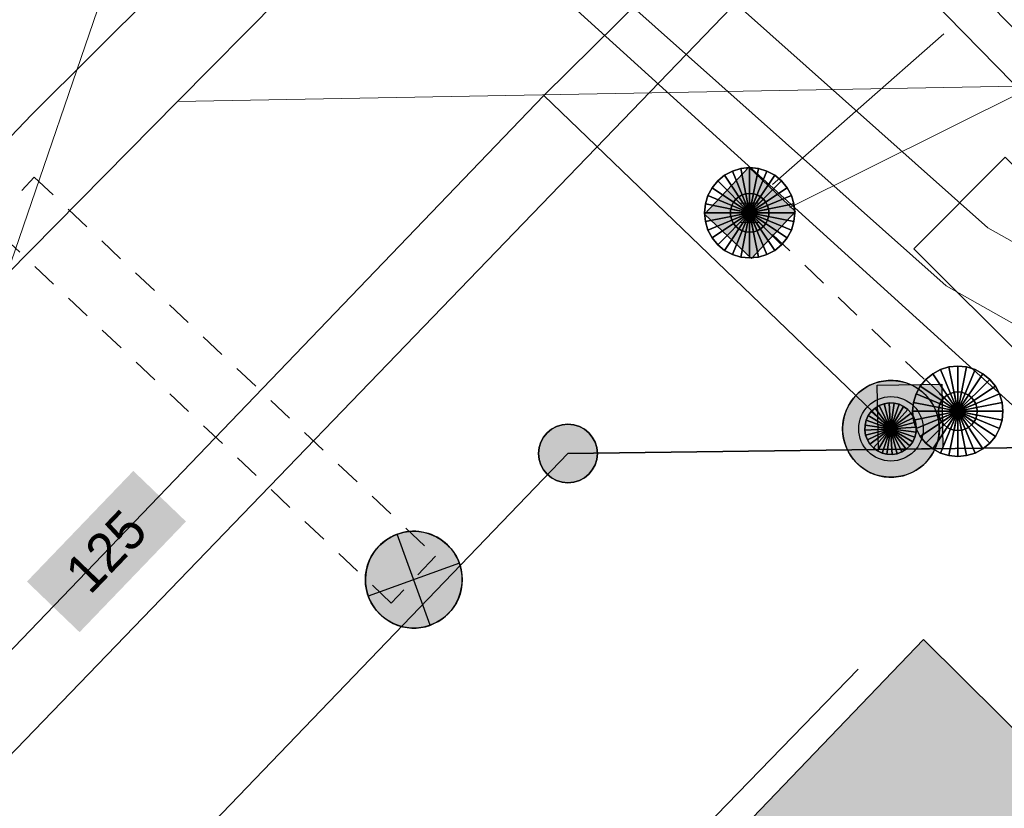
# Model space of a CAD drawing. Header units: metres. Extents: x 2695560 to 2696939, y 1260529 to 1262050.
# Tile 15 of 256: x 2695759.94 to 2695767.57, y 1260873.83 to 1260879.94. Entities that reach past the tile are written whole.
import ezdxf

# ---------------------------------------------------------------- set-up
doc = ezdxf.new("R2010")
doc.units = ezdxf.units.M
doc.linetypes.add('AUSGEZOGEN', pattern=[0])
doc.linetypes.add('VERDECKT2_S2', pattern=[0.36, 0.2, -0.16])
for name, color, linetype in [('XR$1$AV_Gebäudeflächen (BB)', 7, 'AUSGEZOGEN'), ('XR$1$AV_Grenzpunkte', 7, 'AUSGEZOGEN'), ('XR$1$AV_Linien (BB)', 7, 'AUSGEZOGEN'), ('XR$1$AW_LK_Einlaufschacht alt', 24, 'AUSGEZOGEN'), ('XR$1$EW_LK_Knoten', 1, 'AUSGEZOGEN'), ('XR$1$Liegenschaftsgrenzen', 7, 'AUSGEZOGEN'), ('XR$1$PFAV', 255, 'AUSGEZOGEN'), ('XR$1$PFAW', 255, 'AUSGEZOGEN'), ('XR$1$PFEW', 255, 'AUSGEZOGEN'), ('XR$1$PFWA', 255, 'AUSGEZOGEN'), ('XR$1$WA_LK_Hydrant', 171, 'AUSGEZOGEN')]:
    doc.layers.add(name, color=color, linetype=linetype)
for name, color, linetype, lineweight in [('XR$2$ABW-Linie-M-ungenau-tot', 6, 'AUSGEZOGEN', 18), ('XR$2$ABW-Linie-R-genau', 4, 'AUSGEZOGEN', 18), ('XR$2$ABW-Linie-R-ungenau', 4, 'VERDECKT2_S2', 18), ('XR$2$ABW-LinieFlaeche-R-genau', 4, 'AUSGEZOGEN', 18), ('XR$2$ABW-Punkt', 6, 'AUSGEZOGEN', 18), ('XR$2$ELE-Flaeche-oberirdisch', 1, 'AUSGEZOGEN', 18), ('XR$2$ELE-LinieFlaeche-ungenau', 1, 'VERDECKT2_S2', 18), ('XR$2$GAS-Linie-genau', 12, 'AUSGEZOGEN', 18), ('XR$2$KOM-Flaeche-U-oberirdisch', 91, 'AUSGEZOGEN', 18), ('XR$2$KOM-Linie-U-genau', 91, 'AUSGEZOGEN', 18), ('XR$2$KOM-LinieFlaeche-U-genau', 91, 'AUSGEZOGEN', 18), ('XR$2$WAS-Linie-genau', 5, 'AUSGEZOGEN', 18), ('XR$2$WAS-Punkt', 5, 'AUSGEZOGEN', 18), ('XR$2$WEI-Text', 59, 'AUSGEZOGEN', 18)]:
    doc.layers.add(name, color=color, linetype=linetype, lineweight=lineweight)
doc.styles.add('TXT', font='txt')

# ---------------------------------------------------------------- blocks, each defined once
blk = doc.blocks.new('BAV15')
at = {"layer": 'XR$1$PFAV', "transparency": 33554687}
blk.add_hatch(color=7, dxfattribs=at).paths.add_polyline_path([(0.5, 0), (0.49, 0.101), (0.459, 0.197), (0.41, 0.286), (0.344, 0.362), (0.264, 0.424), (0.174, 0.469), (0.076, 0.494), (-0.025, 0.499), (-0.125, 0.484), (-0.22, 0.449), (-0.306, 0.395), (-0.379, 0.326), (-0.437, 0.243), (-0.477, 0.15), (-0.497, 0.051), (-0.497, -0.051), (-0.477, -0.15), (-0.437, -0.243), (-0.379, -0.326), (-0.306, -0.395), (-0.22, -0.449), (-0.125, -0.484), (-0.025, -0.499), (0.076, -0.494), (0.174, -0.469), (0.264, -0.424), (0.344, -0.362), (0.41, -0.286), (0.459, -0.197), (0.49, -0.101)])
at = {"color": 7, "transparency": 33554687}
for start, end in [(90, 270), (270, 90)]:
    blk.add_arc((0, 0), 0.5, start, end, dxfattribs=at)
at = {"layer": 'XR$1$PFAV', "transparency": 33554687}
blk.add_circle((0, 0), 0.5, dxfattribs=at)
blk = doc.blocks.new('BAW2089')
at = {"layer": 'XR$1$PFAW', "transparency": 33554687}
blk.add_hatch(color=7, dxfattribs=at).paths.add_polyline_path([(-0.5, 0.5), (-0.5, -0.5), (0.5, -0.5), (0.5, 0.5)])
at = {"transparency": 33554687}
blk.add_lwpolyline([(-0.5, 0.5), (0.5, 0.5), (0.5, -0.5), (-0.5, -0.5), (-0.5, 0.5)], close=True, dxfattribs=at)
at = {"layer": 'XR$1$PFAW', "transparency": 33554687}
blk.add_lwpolyline([(-0.5, 0.5), (0.5, 0.5), (0.5, -0.5), (-0.5, -0.5), (-0.5, 0.5)], close=True, dxfattribs=at)
blk = doc.blocks.new('BWA2009')
at = {"true_color": 0x000000, "transparency": 33554687}
blk.add_hatch(color=18, dxfattribs=at).paths.add_polyline_path([(0.333, 0), (0.327, 0.067), (0.306, 0.131), (0.274, 0.19), (0.23, 0.242), (0.176, 0.283), (0.116, 0.313), (0.05, 0.329), (-0.017, 0.333), (-0.084, 0.323), (-0.147, 0.299), (-0.204, 0.264), (-0.253, 0.217), (-0.291, 0.162), (-0.318, 0.1), (-0.332, 0.034), (-0.332, -0.034), (-0.318, -0.1), (-0.291, -0.162), (-0.253, -0.217), (-0.204, -0.264), (-0.147, -0.299), (-0.084, -0.323), (-0.017, -0.333), (0.05, -0.329), (0.116, -0.313), (0.176, -0.283), (0.23, -0.242), (0.274, -0.19), (0.306, -0.131), (0.327, -0.067)])
at = {"layer": 'XR$1$PFWA', "transparency": 33554687}
blk.add_hatch(color=7, dxfattribs=at).paths.add_polyline_path([(0.5, 0), (0.49, 0.101), (0.459, 0.197), (0.41, 0.286), (0.344, 0.362), (0.264, 0.424), (0.174, 0.469), (0.076, 0.494), (-0.025, 0.499), (-0.125, 0.484), (-0.22, 0.449), (-0.306, 0.395), (-0.379, 0.326), (-0.437, 0.243), (-0.477, 0.15), (-0.497, 0.051), (-0.497, -0.051), (-0.477, -0.15), (-0.437, -0.243), (-0.379, -0.326), (-0.306, -0.395), (-0.22, -0.449), (-0.125, -0.484), (-0.025, -0.499), (0.076, -0.494), (0.174, -0.469), (0.264, -0.424), (0.344, -0.362), (0.41, -0.286), (0.459, -0.197), (0.49, -0.101)])
at = {"transparency": 33554687}
blk.add_circle((0, 0), 0.333, dxfattribs=at)
for start, end in [(90, 180), (0, 90), (180, 270), (270, 0)]:
    blk.add_arc((0, 0), 0.5, start, end, dxfattribs=at)
at = {"layer": 'XR$1$PFWA', "transparency": 33554687}
blk.add_circle((0, 0), 0.5, dxfattribs=at)
blk = doc.blocks.new('BEWLP2549_S')
at = {"layer": 'XR$1$PFEW', "transparency": 33554687}
blk.add_hatch(color=7, dxfattribs=at).paths.add_polyline_path([(0.5, 0), (0.49, 0.101), (0.459, 0.197), (0.41, 0.286), (0.344, 0.362), (0.264, 0.424), (0.174, 0.469), (0.076, 0.494), (-0.025, 0.499), (-0.125, 0.484), (-0.22, 0.449), (-0.306, 0.395), (-0.379, 0.326), (-0.437, 0.243), (-0.477, 0.15), (-0.497, 0.051), (-0.497, -0.051), (-0.477, -0.15), (-0.437, -0.243), (-0.379, -0.326), (-0.306, -0.395), (-0.22, -0.449), (-0.125, -0.484), (-0.025, -0.499), (0.076, -0.494), (0.174, -0.469), (0.264, -0.424), (0.344, -0.362), (0.41, -0.286), (0.459, -0.197), (0.49, -0.101)])
at = {"color": 1, "transparency": 33554687}
for p, q in [((0.354, -0.354), (-0.354, 0.354)), ((-0.354, -0.354), (0.354, 0.354))]:
    blk.add_line(p, q, dxfattribs=at)
for start, end in [(91.3809, 268.6191), (268.6191, 91.3809)]:
    blk.add_arc((0, 0), 0.5, start, end, dxfattribs=at)
at = {"layer": 'XR$1$PFEW', "transparency": 33554687}
blk.add_circle((0, 0), 0.5, dxfattribs=at)
blk = doc.blocks.new('WAS-OBERFLURHYDRANT')
at = {"layer": 'XR$2$WAS-Punkt', "linetype": 'AUSGEZOGEN', "transparency": 33554687}
blk.add_hatch(color=5, dxfattribs=at).paths.add_polyline_path([(0, -200), (20.2, -199), (40.3, -195.9), (59.9, -190.8), (78.9, -183.8), (97.1, -174.9), (114.3, -164.2), (130.3, -151.8), (145, -137.8), (158.2, -122.4), (169.7, -105.8), (179.6, -88.1), (187.6, -69.5), (193.6, -50.1), (197.7, -30.3), (199.7, -10.1), (199.7, 10.1), (197.7, 30.3), (193.6, 50.1), (187.6, 69.5), (179.6, 88.1), (169.7, 105.8), (158.2, 122.4), (145, 137.8), (130.3, 151.8), (114.3, 164.2), (97.1, 174.9), (78.9, 183.8), (59.9, 190.8), (40.3, 195.9), (20.2, 199), (0, 200), (-20.2, 199), (-40.3, 195.9), (-59.9, 190.8), (-78.9, 183.8), (-97.1, 174.9), (-114.3, 164.2), (-130.3, 151.8), (-145, 137.8), (-158.2, 122.4), (-169.7, 105.8), (-179.6, 88.1), (-187.6, 69.5), (-193.6, 50.1), (-197.7, 30.3), (-199.7, 10.1), (-199.7, -10.1), (-197.7, -30.3), (-193.6, -50.1), (-187.6, -69.5), (-179.6, -88.1), (-169.7, -105.8), (-158.2, -122.4), (-145, -137.8), (-130.3, -151.8), (-114.3, -164.2), (-97.1, -174.9), (-78.9, -183.8), (-59.9, -190.8), (-40.3, -195.9), (-20.2, -199)])
at = {"layer": 'XR$2$WAS-Punkt', "linetype": 'AUSGEZOGEN', "lineweight": 25, "transparency": 33554687}
for points in [[(-111.1, 166.3, 2500), (0, 0, 2500), (-141.4, 141.4, 2500)], [(-111.1, 166.3), (0, 0), (-141.4, 141.4)], [(-111.1, 166.3, 2500), (-111.1, 166.3), (-141.4, 141.4), (-141.4, 141.4, 2500)], [(-76.5, 184.8, 2500), (0, 0, 2500), (-111.1, 166.3, 2500)], [(-76.5, 184.8), (0, 0), (-111.1, 166.3)], [(-76.5, 184.8, 2500), (-76.5, 184.8), (-111.1, 166.3), (-111.1, 166.3, 2500)], [(-39, 196.2, 2500), (0, 0, 2500), (-76.5, 184.8, 2500)], [(-39, 196.2), (0, 0), (-76.5, 184.8)], [(-39, 196.2, 2500), (-39, 196.2), (-76.5, 184.8), (-76.5, 184.8, 2500)], [(0, 200, 2500), (0, 0, 2500), (-39, 196.2, 2500)], [(0, 200), (0, 0), (-39, 196.2)], [(0, 200, 2500), (0, 200), (-39, 196.2), (-39, 196.2, 2500)], [(39, 196.2, 2500), (0, 0, 2500), (0, 200, 2500)], [(39, 196.2), (0, 0), (0, 200)], [(39, 196.2, 2500), (39, 196.2), (0, 200), (0, 200, 2500)], [(76.5, 184.8, 2500), (0, 0, 2500), (39, 196.2, 2500)], [(76.5, 184.8), (0, 0), (39, 196.2)], [(111.1, 166.3, 2500), (0, 0, 2500), (76.5, 184.8, 2500)], [(111.1, 166.3), (0, 0), (76.5, 184.8)], [(141.4, 141.4, 2500), (0, 0, 2500), (111.1, 166.3, 2500)], [(141.4, 141.4), (0, 0), (111.1, 166.3)], [(76.5, 184.8, 2500), (76.5, 184.8), (39, 196.2), (39, 196.2, 2500)], [(111.1, 166.3, 2500), (111.1, 166.3), (76.5, 184.8), (76.5, 184.8, 2500)], [(141.4, 141.4, 2500), (141.4, 141.4), (111.1, 166.3), (111.1, 166.3, 2500)], [(-184.8, 76.5, 2500), (0, 0, 2500), (-196.2, 39, 2500)], [(-184.8, 76.5), (0, 0), (-196.2, 39)], [(-184.8, 76.5, 2500), (-184.8, 76.5), (-196.2, 39), (-196.2, 39, 2500)], [(-166.3, 111.1, 2500), (0, 0, 2500), (-184.8, 76.5, 2500)], [(-166.3, 111.1), (0, 0), (-184.8, 76.5)], [(-166.3, 111.1, 2500), (-166.3, 111.1), (-184.8, 76.5), (-184.8, 76.5, 2500)], [(-141.4, 141.4, 2500), (0, 0, 2500), (-166.3, 111.1, 2500)], [(-141.4, 141.4), (0, 0), (-166.3, 111.1)], [(-141.4, 141.4, 2500), (-141.4, 141.4), (-166.3, 111.1), (-166.3, 111.1, 2500)], [(166.3, 111.1, 2500), (0, 0, 2500), (141.4, 141.4, 2500)], [(166.3, 111.1), (0, 0), (141.4, 141.4)], [(184.8, 76.5, 2500), (0, 0, 2500), (166.3, 111.1, 2500)], [(184.8, 76.5), (0, 0), (166.3, 111.1)], [(196.2, 39, 2500), (0, 0, 2500), (184.8, 76.5, 2500)], [(196.2, 39), (0, 0), (184.8, 76.5)], [(166.3, 111.1, 2500), (166.3, 111.1), (141.4, 141.4), (141.4, 141.4, 2500)], [(184.8, 76.5, 2500), (184.8, 76.5), (166.3, 111.1), (166.3, 111.1, 2500)], [(196.2, 39, 2500), (196.2, 39), (184.8, 76.5), (184.8, 76.5, 2500)], [(-196.2, 39, 2500), (0, 0, 2500), (-200, 0, 2500)], [(-196.2, 39), (0, 0), (-200, 0)], [(-196.2, 39, 2500), (-196.2, 39), (-200, 0), (-200, 0, 2500)], [(-200, 0, 2500), (0, 0, 2500), (-196.2, -39, 2500)], [(-200, 0), (0, 0), (-196.2, -39)], [(-196.2, -39, 2500), (0, 0, 2500), (-184.8, -76.5, 2500)], [(-196.2, -39), (0, 0), (-184.8, -76.5)], [(-184.8, -76.5, 2500), (0, 0, 2500), (-166.3, -111.1, 2500)], [(-184.8, -76.5), (0, 0), (-166.3, -111.1)], [(-166.3, -111.1, 2500), (0, 0, 2500), (-141.4, -141.4, 2500)], [(-166.3, -111.1), (0, 0), (-141.4, -141.4)], [(-141.4, -141.4, 2500), (0, 0, 2500), (-111.1, -166.3, 2500)], [(-141.4, -141.4), (0, 0), (-111.1, -166.3)], [(-111.1, -166.3, 2500), (0, 0, 2500), (-76.5, -184.8, 2500)], [(-111.1, -166.3), (0, 0), (-76.5, -184.8)], [(-76.5, -184.8, 2500), (0, 0, 2500), (-39, -196.2, 2500)], [(-76.5, -184.8), (0, 0), (-39, -196.2)], [(-39, -196.2, 2500), (0, 0, 2500), (0, -200, 2500)], [(-39, -196.2), (0, 0), (0, -200)], [(200, 0, 2500), (0, 0, 2500), (196.2, 39, 2500)], [(200, 0), (0, 0), (196.2, 39)], [(0, -200, 2500), (0, 0, 2500), (39, -196.2, 2500)], [(39, -196.2, 2500), (0, 0, 2500), (76.5, -184.8, 2500)], [(76.5, -184.8, 2500), (0, 0, 2500), (111.1, -166.3, 2500)], [(111.1, -166.3, 2500), (0, 0, 2500), (141.4, -141.4, 2500)], [(141.4, -141.4, 2500), (0, 0, 2500), (166.3, -111.1, 2500)], [(166.3, -111.1, 2500), (0, 0, 2500), (184.8, -76.5, 2500)], [(184.8, -76.5, 2500), (0, 0, 2500), (196.2, -39, 2500)], [(196.2, -39, 2500), (0, 0, 2500), (200, 0, 2500)], [(0, -200), (0, 0), (39, -196.2)], [(39, -196.2), (0, 0), (76.5, -184.8)], [(76.5, -184.8), (0, 0), (111.1, -166.3)], [(111.1, -166.3), (0, 0), (141.4, -141.4)], [(141.4, -141.4), (0, 0), (166.3, -111.1)], [(166.3, -111.1), (0, 0), (184.8, -76.5)], [(184.8, -76.5), (0, 0), (196.2, -39)], [(196.2, -39), (0, 0), (200, 0)], [(200, 0, 2500), (200, 0), (196.2, 39), (196.2, 39, 2500)], [(-200, 0, 2500), (-200, 0), (-196.2, -39), (-196.2, -39, 2500)], [(-196.2, -39, 2500), (-196.2, -39), (-184.8, -76.5), (-184.8, -76.5, 2500)], [(184.8, -76.5, 2500), (184.8, -76.5), (196.2, -39), (196.2, -39, 2500)], [(196.2, -39, 2500), (196.2, -39), (200, 0), (200, 0, 2500)], [(-184.8, -76.5, 2500), (-184.8, -76.5), (-166.3, -111.1), (-166.3, -111.1, 2500)], [(-166.3, -111.1, 2500), (-166.3, -111.1), (-141.4, -141.4), (-141.4, -141.4, 2500)], [(-141.4, -141.4, 2500), (-141.4, -141.4), (-111.1, -166.3), (-111.1, -166.3, 2500)], [(111.1, -166.3, 2500), (111.1, -166.3), (141.4, -141.4), (141.4, -141.4, 2500)], [(141.4, -141.4, 2500), (141.4, -141.4), (166.3, -111.1), (166.3, -111.1, 2500)], [(166.3, -111.1, 2500), (166.3, -111.1), (184.8, -76.5), (184.8, -76.5, 2500)], [(-111.1, -166.3, 2500), (-111.1, -166.3), (-76.5, -184.8), (-76.5, -184.8, 2500)], [(-76.5, -184.8, 2500), (-76.5, -184.8), (-39, -196.2), (-39, -196.2, 2500)], [(-39, -196.2, 2500), (-39, -196.2), (0, -200), (0, -200, 2500)], [(0, -200, 2500), (0, -200), (39, -196.2), (39, -196.2, 2500)], [(39, -196.2, 2500), (39, -196.2), (76.5, -184.8), (76.5, -184.8, 2500)], [(76.5, -184.8, 2500), (76.5, -184.8), (111.1, -166.3), (111.1, -166.3, 2500)]]:
    blk.add_3dface(points, dxfattribs=at)
blk = doc.blocks.new('ABW-EINLAUFSCHACHT_RUND')
at = {"layer": 'XR$2$ABW-Linie-M-ungenau-tot', "linetype": 'AUSGEZOGEN', "lineweight": 25, "transparency": 33554687}
for points in [[(-124.7, 83.3, 2500), (0, 0, 2500), (-138.6, 57.4, 2500)], [(-124.7, 83.3), (0, 0), (-138.6, 57.4)], [(-124.7, 83.3, 2500), (-124.7, 83.3), (-138.6, 57.4), (-138.6, 57.4, 2500)], [(-106.1, 106.1, 2500), (0, 0, 2500), (-124.7, 83.3, 2500)], [(-106.1, 106.1), (0, 0), (-124.7, 83.3)], [(-106.1, 106.1, 2500), (-106.1, 106.1), (-124.7, 83.3), (-124.7, 83.3, 2500)], [(-83.3, 124.7, 2500), (0, 0, 2500), (-106.1, 106.1, 2500)], [(-83.3, 124.7), (0, 0), (-106.1, 106.1)], [(-83.3, 124.7, 2500), (-83.3, 124.7), (-106.1, 106.1), (-106.1, 106.1, 2500)], [(-57.4, 138.6, 2500), (0, 0, 2500), (-83.3, 124.7, 2500)], [(-57.4, 138.6), (0, 0), (-83.3, 124.7)], [(-57.4, 138.6, 2500), (-57.4, 138.6), (-83.3, 124.7), (-83.3, 124.7, 2500)], [(-29.3, 147.1, 2500), (0, 0, 2500), (-57.4, 138.6, 2500)], [(-29.3, 147.1), (0, 0), (-57.4, 138.6)], [(-29.3, 147.1, 2500), (-29.3, 147.1), (-57.4, 138.6), (-57.4, 138.6, 2500)], [(0, 150, 2500), (0, 0, 2500), (-29.3, 147.1, 2500)], [(0, 150), (0, 0), (-29.3, 147.1)], [(0, 150, 2500), (0, 150), (-29.3, 147.1), (-29.3, 147.1, 2500)], [(29.3, 147.1, 2500), (0, 0, 2500), (0, 150, 2500)], [(29.3, 147.1), (0, 0), (0, 150)], [(29.3, 147.1, 2500), (29.3, 147.1), (0, 150), (0, 150, 2500)], [(57.4, 138.6, 2500), (0, 0, 2500), (29.3, 147.1, 2500)], [(57.4, 138.6), (0, 0), (29.3, 147.1)], [(83.3, 124.7, 2500), (0, 0, 2500), (57.4, 138.6, 2500)], [(83.3, 124.7), (0, 0), (57.4, 138.6)], [(106.1, 106.1, 2500), (0, 0, 2500), (83.3, 124.7, 2500)], [(106.1, 106.1), (0, 0), (83.3, 124.7)], [(124.7, 83.3, 2500), (0, 0, 2500), (106.1, 106.1, 2500)], [(124.7, 83.3), (0, 0), (106.1, 106.1)], [(138.6, 57.4, 2500), (0, 0, 2500), (124.7, 83.3, 2500)], [(138.6, 57.4), (0, 0), (124.7, 83.3)], [(57.4, 138.6, 2500), (57.4, 138.6), (29.3, 147.1), (29.3, 147.1, 2500)], [(83.3, 124.7, 2500), (83.3, 124.7), (57.4, 138.6), (57.4, 138.6, 2500)], [(106.1, 106.1, 2500), (106.1, 106.1), (83.3, 124.7), (83.3, 124.7, 2500)], [(124.7, 83.3, 2500), (124.7, 83.3), (106.1, 106.1), (106.1, 106.1, 2500)], [(138.6, 57.4, 2500), (138.6, 57.4), (124.7, 83.3), (124.7, 83.3, 2500)], [(-147.1, 29.3, 2500), (0, 0, 2500), (-150, 0, 2500)], [(-147.1, 29.3), (0, 0), (-150, 0)], [(-147.1, 29.3, 2500), (-147.1, 29.3), (-150, 0), (-150, 0, 2500)], [(-150, 0, 2500), (0, 0, 2500), (-147.1, -29.3, 2500)], [(-150, 0), (0, 0), (-147.1, -29.3)], [(-150, 0, 2500), (-150, 0), (-147.1, -29.3), (-147.1, -29.3, 2500)], [(-138.6, 57.4, 2500), (0, 0, 2500), (-147.1, 29.3, 2500)], [(-138.6, 57.4), (0, 0), (-147.1, 29.3)], [(-138.6, 57.4, 2500), (-138.6, 57.4), (-147.1, 29.3), (-147.1, 29.3, 2500)], [(-147.1, -29.3, 2500), (0, 0, 2500), (-138.6, -57.4, 2500)], [(-147.1, -29.3), (0, 0), (-138.6, -57.4)], [(-138.6, -57.4, 2500), (0, 0, 2500), (-124.7, -83.3, 2500)], [(-138.6, -57.4), (0, 0), (-124.7, -83.3)], [(-124.7, -83.3, 2500), (0, 0, 2500), (-106.1, -106.1, 2500)], [(-124.7, -83.3), (0, 0), (-106.1, -106.1)], [(-106.1, -106.1, 2500), (0, 0, 2500), (-83.3, -124.7, 2500)], [(-106.1, -106.1), (0, 0), (-83.3, -124.7)], [(-83.3, -124.7, 2500), (0, 0, 2500), (-57.4, -138.6, 2500)], [(-83.3, -124.7), (0, 0), (-57.4, -138.6)], [(-57.4, -138.6, 2500), (0, 0, 2500), (-29.3, -147.1, 2500)], [(-57.4, -138.6), (0, 0), (-29.3, -147.1)], [(-29.3, -147.1, 2500), (0, 0, 2500), (0, -150, 2500)], [(-29.3, -147.1), (0, 0), (0, -150)], [(147.1, 29.3, 2500), (0, 0, 2500), (138.6, 57.4, 2500)], [(147.1, 29.3), (0, 0), (138.6, 57.4)], [(150, 0, 2500), (0, 0, 2500), (147.1, 29.3, 2500)], [(150, 0), (0, 0), (147.1, 29.3)], [(0, -150, 2500), (0, 0, 2500), (29.3, -147.1, 2500)], [(29.3, -147.1, 2500), (0, 0, 2500), (57.4, -138.6, 2500)], [(57.4, -138.6, 2500), (0, 0, 2500), (83.3, -124.7, 2500)], [(83.3, -124.7, 2500), (0, 0, 2500), (106.1, -106.1, 2500)], [(106.1, -106.1, 2500), (0, 0, 2500), (124.7, -83.3, 2500)], [(124.7, -83.3, 2500), (0, 0, 2500), (138.6, -57.4, 2500)], [(138.6, -57.4, 2500), (0, 0, 2500), (147.1, -29.3, 2500)], [(147.1, -29.3, 2500), (0, 0, 2500), (150, 0, 2500)], [(0, -150), (0, 0), (29.3, -147.1)], [(29.3, -147.1), (0, 0), (57.4, -138.6)], [(57.4, -138.6), (0, 0), (83.3, -124.7)], [(83.3, -124.7), (0, 0), (106.1, -106.1)], [(106.1, -106.1), (0, 0), (124.7, -83.3)], [(124.7, -83.3), (0, 0), (138.6, -57.4)], [(138.6, -57.4), (0, 0), (147.1, -29.3)], [(147.1, -29.3), (0, 0), (150, 0)], [(147.1, 29.3, 2500), (147.1, 29.3), (138.6, 57.4), (138.6, 57.4, 2500)], [(150, 0, 2500), (150, 0), (147.1, 29.3), (147.1, 29.3, 2500)], [(147.1, -29.3, 2500), (147.1, -29.3), (150, 0), (150, 0, 2500)], [(-147.1, -29.3, 2500), (-147.1, -29.3), (-138.6, -57.4), (-138.6, -57.4, 2500)], [(-138.6, -57.4, 2500), (-138.6, -57.4), (-124.7, -83.3), (-124.7, -83.3, 2500)], [(124.7, -83.3, 2500), (124.7, -83.3), (138.6, -57.4), (138.6, -57.4, 2500)], [(138.6, -57.4, 2500), (138.6, -57.4), (147.1, -29.3), (147.1, -29.3, 2500)], [(-124.7, -83.3, 2500), (-124.7, -83.3), (-106.1, -106.1), (-106.1, -106.1, 2500)], [(-106.1, -106.1, 2500), (-106.1, -106.1), (-83.3, -124.7), (-83.3, -124.7, 2500)], [(-83.3, -124.7, 2500), (-83.3, -124.7), (-57.4, -138.6), (-57.4, -138.6, 2500)], [(-57.4, -138.6, 2500), (-57.4, -138.6), (-29.3, -147.1), (-29.3, -147.1, 2500)], [(-29.3, -147.1, 2500), (-29.3, -147.1), (0, -150), (0, -150, 2500)], [(0, -150, 2500), (0, -150), (29.3, -147.1), (29.3, -147.1, 2500)], [(29.3, -147.1, 2500), (29.3, -147.1), (57.4, -138.6), (57.4, -138.6, 2500)], [(57.4, -138.6, 2500), (57.4, -138.6), (83.3, -124.7), (83.3, -124.7, 2500)], [(83.3, -124.7, 2500), (83.3, -124.7), (106.1, -106.1), (106.1, -106.1, 2500)], [(106.1, -106.1, 2500), (106.1, -106.1), (124.7, -83.3), (124.7, -83.3, 2500)]]:
    blk.add_3dface(points, dxfattribs=at)
blk = doc.blocks.new('ABW-SCHLAMMSAMMLER_RUND')
at = {"layer": 'XR$2$ABW-Punkt', "linetype": 'AUSGEZOGEN', "lineweight": 13, "transparency": 33554687}
for p, q in [((-69.9, 75, 2500), (69.9, 75, 2500)), ((-69.9, -75, 2500), (69.9, -75, 2500))]:
    blk.add_line(p, q, dxfattribs=at)
blk.add_polyline3d([(90, 0, 2500), (0, 0, 2500), (-90, 0, 2500)], dxfattribs=at)
at = {"layer": 'XR$2$ABW-Punkt', "linetype": 'AUSGEZOGEN', "lineweight": 25, "transparency": 33554687}
for points in [[(-124.7, 83.3, 2500), (0, 0, 2500), (-138.6, 57.4, 2500)], [(-124.7, 83.3), (0, 0), (-138.6, 57.4)], [(-124.7, 83.3, 2500), (-124.7, 83.3), (-138.6, 57.4), (-138.6, 57.4, 2500)], [(-106.1, 106.1, 2500), (0, 0, 2500), (-124.7, 83.3, 2500)], [(-106.1, 106.1), (0, 0), (-124.7, 83.3)], [(-106.1, 106.1, 2500), (-106.1, 106.1), (-124.7, 83.3), (-124.7, 83.3, 2500)], [(-83.3, 124.7, 2500), (0, 0, 2500), (-106.1, 106.1, 2500)], [(-83.3, 124.7), (0, 0), (-106.1, 106.1)], [(-83.3, 124.7, 2500), (-83.3, 124.7), (-106.1, 106.1), (-106.1, 106.1, 2500)], [(-57.4, 138.6, 2500), (0, 0, 2500), (-83.3, 124.7, 2500)], [(-57.4, 138.6), (0, 0), (-83.3, 124.7)], [(-57.4, 138.6, 2500), (-57.4, 138.6), (-83.3, 124.7), (-83.3, 124.7, 2500)], [(-29.3, 147.1, 2500), (0, 0, 2500), (-57.4, 138.6, 2500)], [(-29.3, 147.1), (0, 0), (-57.4, 138.6)], [(-29.3, 147.1, 2500), (-29.3, 147.1), (-57.4, 138.6), (-57.4, 138.6, 2500)], [(0, 150, 2500), (0, 0, 2500), (-29.3, 147.1, 2500)], [(0, 150), (0, 0), (-29.3, 147.1)], [(0, 150, 2500), (0, 150), (-29.3, 147.1), (-29.3, 147.1, 2500)], [(29.3, 147.1, 2500), (0, 0, 2500), (0, 150, 2500)], [(29.3, 147.1), (0, 0), (0, 150)], [(29.3, 147.1, 2500), (29.3, 147.1), (0, 150), (0, 150, 2500)], [(57.4, 138.6, 2500), (0, 0, 2500), (29.3, 147.1, 2500)], [(57.4, 138.6), (0, 0), (29.3, 147.1)], [(83.3, 124.7, 2500), (0, 0, 2500), (57.4, 138.6, 2500)], [(83.3, 124.7), (0, 0), (57.4, 138.6)], [(106.1, 106.1, 2500), (0, 0, 2500), (83.3, 124.7, 2500)], [(106.1, 106.1), (0, 0), (83.3, 124.7)], [(124.7, 83.3, 2500), (0, 0, 2500), (106.1, 106.1, 2500)], [(124.7, 83.3), (0, 0), (106.1, 106.1)], [(138.6, 57.4, 2500), (0, 0, 2500), (124.7, 83.3, 2500)], [(138.6, 57.4), (0, 0), (124.7, 83.3)], [(57.4, 138.6, 2500), (57.4, 138.6), (29.3, 147.1), (29.3, 147.1, 2500)], [(83.3, 124.7, 2500), (83.3, 124.7), (57.4, 138.6), (57.4, 138.6, 2500)], [(106.1, 106.1, 2500), (106.1, 106.1), (83.3, 124.7), (83.3, 124.7, 2500)], [(124.7, 83.3, 2500), (124.7, 83.3), (106.1, 106.1), (106.1, 106.1, 2500)], [(138.6, 57.4, 2500), (138.6, 57.4), (124.7, 83.3), (124.7, 83.3, 2500)], [(-147.1, 29.3, 2500), (0, 0, 2500), (-150, 0, 2500)], [(-147.1, 29.3), (0, 0), (-150, 0)], [(-147.1, 29.3, 2500), (-147.1, 29.3), (-150, 0), (-150, 0, 2500)], [(-150, 0, 2500), (0, 0, 2500), (-147.1, -29.3, 2500)], [(-150, 0), (0, 0), (-147.1, -29.3)], [(-138.6, 57.4, 2500), (0, 0, 2500), (-147.1, 29.3, 2500)], [(-138.6, 57.4), (0, 0), (-147.1, 29.3)], [(-138.6, 57.4, 2500), (-138.6, 57.4), (-147.1, 29.3), (-147.1, 29.3, 2500)], [(-147.1, -29.3, 2500), (0, 0, 2500), (-138.6, -57.4, 2500)], [(-147.1, -29.3), (0, 0), (-138.6, -57.4)], [(-138.6, -57.4, 2500), (0, 0, 2500), (-124.7, -83.3, 2500)], [(-138.6, -57.4), (0, 0), (-124.7, -83.3)], [(-124.7, -83.3, 2500), (0, 0, 2500), (-106.1, -106.1, 2500)], [(-124.7, -83.3), (0, 0), (-106.1, -106.1)], [(-106.1, -106.1, 2500), (0, 0, 2500), (-83.3, -124.7, 2500)], [(-106.1, -106.1), (0, 0), (-83.3, -124.7)], [(-83.3, -124.7, 2500), (0, 0, 2500), (-57.4, -138.6, 2500)], [(-83.3, -124.7), (0, 0), (-57.4, -138.6)], [(-57.4, -138.6, 2500), (0, 0, 2500), (-29.3, -147.1, 2500)], [(-57.4, -138.6), (0, 0), (-29.3, -147.1)], [(-29.3, -147.1, 2500), (0, 0, 2500), (0, -150, 2500)], [(-29.3, -147.1), (0, 0), (0, -150)], [(147.1, 29.3, 2500), (0, 0, 2500), (138.6, 57.4, 2500)], [(147.1, 29.3), (0, 0), (138.6, 57.4)], [(150, 0, 2500), (0, 0, 2500), (147.1, 29.3, 2500)], [(150, 0), (0, 0), (147.1, 29.3)], [(0, -150, 2500), (0, 0, 2500), (29.3, -147.1, 2500)], [(29.3, -147.1, 2500), (0, 0, 2500), (57.4, -138.6, 2500)], [(57.4, -138.6, 2500), (0, 0, 2500), (83.3, -124.7, 2500)], [(83.3, -124.7, 2500), (0, 0, 2500), (106.1, -106.1, 2500)], [(106.1, -106.1, 2500), (0, 0, 2500), (124.7, -83.3, 2500)], [(124.7, -83.3, 2500), (0, 0, 2500), (138.6, -57.4, 2500)], [(138.6, -57.4, 2500), (0, 0, 2500), (147.1, -29.3, 2500)], [(147.1, -29.3, 2500), (0, 0, 2500), (150, 0, 2500)], [(0, -150), (0, 0), (29.3, -147.1)], [(29.3, -147.1), (0, 0), (57.4, -138.6)], [(57.4, -138.6), (0, 0), (83.3, -124.7)], [(83.3, -124.7), (0, 0), (106.1, -106.1)], [(106.1, -106.1), (0, 0), (124.7, -83.3)], [(124.7, -83.3), (0, 0), (138.6, -57.4)], [(138.6, -57.4), (0, 0), (147.1, -29.3)], [(147.1, -29.3), (0, 0), (150, 0)], [(147.1, 29.3, 2500), (147.1, 29.3), (138.6, 57.4), (138.6, 57.4, 2500)], [(150, 0, 2500), (150, 0), (147.1, 29.3), (147.1, 29.3, 2500)], [(-150, 0, 2500), (-150, 0), (-147.1, -29.3), (-147.1, -29.3, 2500)], [(-147.1, -29.3, 2500), (-147.1, -29.3), (-138.6, -57.4), (-138.6, -57.4, 2500)], [(-138.6, -57.4, 2500), (-138.6, -57.4), (-124.7, -83.3), (-124.7, -83.3, 2500)], [(124.7, -83.3, 2500), (124.7, -83.3), (138.6, -57.4), (138.6, -57.4, 2500)], [(138.6, -57.4, 2500), (138.6, -57.4), (147.1, -29.3), (147.1, -29.3, 2500)], [(147.1, -29.3, 2500), (147.1, -29.3), (150, 0), (150, 0, 2500)], [(-124.7, -83.3, 2500), (-124.7, -83.3), (-106.1, -106.1), (-106.1, -106.1, 2500)], [(-106.1, -106.1, 2500), (-106.1, -106.1), (-83.3, -124.7), (-83.3, -124.7, 2500)], [(-83.3, -124.7, 2500), (-83.3, -124.7), (-57.4, -138.6), (-57.4, -138.6, 2500)], [(-57.4, -138.6, 2500), (-57.4, -138.6), (-29.3, -147.1), (-29.3, -147.1, 2500)], [(-29.3, -147.1, 2500), (-29.3, -147.1), (0, -150), (0, -150, 2500)], [(0, -150, 2500), (0, -150), (29.3, -147.1), (29.3, -147.1, 2500)], [(29.3, -147.1, 2500), (29.3, -147.1), (57.4, -138.6), (57.4, -138.6, 2500)], [(57.4, -138.6, 2500), (57.4, -138.6), (83.3, -124.7), (83.3, -124.7, 2500)], [(83.3, -124.7, 2500), (83.3, -124.7), (106.1, -106.1), (106.1, -106.1, 2500)], [(106.1, -106.1, 2500), (106.1, -106.1), (124.7, -83.3), (124.7, -83.3, 2500)]]:
    blk.add_3dface(points, dxfattribs=at)
blk = doc.blocks.new('ABW-DECKEL')
at = {"layer": 'XR$2$ABW-Punkt', "linetype": 'AUSGEZOGEN', "lineweight": 25, "transparency": 33554687}
for points in [[(-133.9, 323.4, 2500), (0, 0, 2500), (-194.4, 291, 2500)], [(-133.9, 323.4), (0, 0), (-194.4, 291)], [(-133.9, 323.4, 2500), (-133.9, 323.4), (-194.4, 291), (-194.4, 291, 2500)], [(-68.3, 343.3, 2500), (0, 0, 2500), (-133.9, 323.4, 2500)], [(-68.3, 343.3), (0, 0), (-133.9, 323.4)], [(-68.3, 343.3, 2500), (-68.3, 343.3), (-133.9, 323.4), (-133.9, 323.4, 2500)], [(0, 350, 2500), (0, 0, 2500), (-68.3, 343.3, 2500)], [(0, 350), (0, 0), (-68.3, 343.3)], [(0, 350, 2500), (0, 350), (-68.3, 343.3), (-68.3, 343.3, 2500)], [(68.3, 343.3, 2500), (0, 0, 2500), (0, 350, 2500)], [(68.3, 343.3), (0, 0), (0, 350)], [(68.3, 343.3, 2500), (68.3, 343.3), (0, 350), (0, 350, 2500)], [(133.9, 323.4, 2500), (0, 0, 2500), (68.3, 343.3, 2500)], [(133.9, 323.4), (0, 0), (68.3, 343.3)], [(194.4, 291, 2500), (0, 0, 2500), (133.9, 323.4, 2500)], [(194.4, 291), (0, 0), (133.9, 323.4)], [(133.9, 323.4, 2500), (133.9, 323.4), (68.3, 343.3), (68.3, 343.3, 2500)], [(194.4, 291, 2500), (194.4, 291), (133.9, 323.4), (133.9, 323.4, 2500)], [(-247.5, 247.5, 2500), (0, 0, 2500), (-291, 194.4, 2500)], [(-247.5, 247.5), (0, 0), (-291, 194.4)], [(-247.5, 247.5, 2500), (-247.5, 247.5), (-291, 194.4), (-291, 194.4, 2500)], [(-194.4, 291, 2500), (0, 0, 2500), (-247.5, 247.5, 2500)], [(-194.4, 291), (0, 0), (-247.5, 247.5)], [(-194.4, 291, 2500), (-194.4, 291), (-247.5, 247.5), (-247.5, 247.5, 2500)], [(247.5, 247.5, 2500), (0, 0, 2500), (194.4, 291, 2500)], [(247.5, 247.5), (0, 0), (194.4, 291)], [(291, 194.4, 2500), (0, 0, 2500), (247.5, 247.5, 2500)], [(291, 194.4), (0, 0), (247.5, 247.5)], [(247.5, 247.5, 2500), (247.5, 247.5), (194.4, 291), (194.4, 291, 2500)], [(291, 194.4, 2500), (291, 194.4), (247.5, 247.5), (247.5, 247.5, 2500)], [(-291, 194.4, 2500), (0, 0, 2500), (-323.4, 133.9, 2500)], [(-291, 194.4), (0, 0), (-323.4, 133.9)], [(-291, 194.4, 2500), (-291, 194.4), (-323.4, 133.9), (-323.4, 133.9, 2500)], [(323.4, 133.9, 2500), (0, 0, 2500), (291, 194.4, 2500)], [(323.4, 133.9), (0, 0), (291, 194.4)], [(323.4, 133.9, 2500), (323.4, 133.9), (291, 194.4), (291, 194.4, 2500)], [(-323.4, 133.9, 2500), (0, 0, 2500), (-343.3, 68.3, 2500)], [(-323.4, 133.9), (0, 0), (-343.3, 68.3)], [(-323.4, 133.9, 2500), (-323.4, 133.9), (-343.3, 68.3), (-343.3, 68.3, 2500)], [(343.3, 68.3, 2500), (0, 0, 2500), (323.4, 133.9, 2500)], [(343.3, 68.3), (0, 0), (323.4, 133.9)], [(343.3, 68.3, 2500), (343.3, 68.3), (323.4, 133.9), (323.4, 133.9, 2500)], [(-343.3, 68.3, 2500), (0, 0, 2500), (-350, 0, 2500)], [(-343.3, 68.3), (0, 0), (-350, 0)], [(-343.3, 68.3, 2500), (-343.3, 68.3), (-350, 0), (-350, 0, 2500)], [(-350, 0, 2500), (0, 0, 2500), (-343.3, -68.3, 2500)], [(-350, 0), (0, 0), (-343.3, -68.3)], [(-343.3, -68.3, 2500), (0, 0, 2500), (-323.4, -133.9, 2500)], [(-343.3, -68.3), (0, 0), (-323.4, -133.9)], [(-323.4, -133.9, 2500), (0, 0, 2500), (-291, -194.4, 2500)], [(-323.4, -133.9), (0, 0), (-291, -194.4)], [(-291, -194.4, 2500), (0, 0, 2500), (-247.5, -247.5, 2500)], [(-291, -194.4), (0, 0), (-247.5, -247.5)], [(-247.5, -247.5, 2500), (0, 0, 2500), (-194.4, -291, 2500)], [(-247.5, -247.5), (0, 0), (-194.4, -291)], [(-194.4, -291, 2500), (0, 0, 2500), (-133.9, -323.4, 2500)], [(-194.4, -291), (0, 0), (-133.9, -323.4)], [(-133.9, -323.4, 2500), (0, 0, 2500), (-68.3, -343.3, 2500)], [(-133.9, -323.4), (0, 0), (-68.3, -343.3)], [(-68.3, -343.3, 2500), (0, 0, 2500), (0, -350, 2500)], [(-68.3, -343.3), (0, 0), (0, -350)], [(350, 0, 2500), (0, 0, 2500), (343.3, 68.3, 2500)], [(350, 0), (0, 0), (343.3, 68.3)], [(0, -350, 2500), (0, 0, 2500), (68.3, -343.3, 2500)], [(68.3, -343.3, 2500), (0, 0, 2500), (133.9, -323.4, 2500)], [(133.9, -323.4, 2500), (0, 0, 2500), (194.4, -291, 2500)], [(194.4, -291, 2500), (0, 0, 2500), (247.5, -247.5, 2500)], [(247.5, -247.5, 2500), (0, 0, 2500), (291, -194.4, 2500)], [(291, -194.4, 2500), (0, 0, 2500), (323.4, -133.9, 2500)], [(323.4, -133.9, 2500), (0, 0, 2500), (343.3, -68.3, 2500)], [(343.3, -68.3, 2500), (0, 0, 2500), (350, 0, 2500)], [(0, -350), (0, 0), (68.3, -343.3)], [(68.3, -343.3), (0, 0), (133.9, -323.4)], [(133.9, -323.4), (0, 0), (194.4, -291)], [(194.4, -291), (0, 0), (247.5, -247.5)], [(247.5, -247.5), (0, 0), (291, -194.4)], [(291, -194.4), (0, 0), (323.4, -133.9)], [(323.4, -133.9), (0, 0), (343.3, -68.3)], [(343.3, -68.3), (0, 0), (350, 0)], [(350, 0, 2500), (350, 0), (343.3, 68.3), (343.3, 68.3, 2500)], [(-350, 0, 2500), (-350, 0), (-343.3, -68.3), (-343.3, -68.3, 2500)], [(-343.3, -68.3, 2500), (-343.3, -68.3), (-323.4, -133.9), (-323.4, -133.9, 2500)], [(323.4, -133.9, 2500), (323.4, -133.9), (343.3, -68.3), (343.3, -68.3, 2500)], [(343.3, -68.3, 2500), (343.3, -68.3), (350, 0), (350, 0, 2500)], [(-323.4, -133.9, 2500), (-323.4, -133.9), (-291, -194.4), (-291, -194.4, 2500)], [(291, -194.4, 2500), (291, -194.4), (323.4, -133.9), (323.4, -133.9, 2500)], [(-291, -194.4, 2500), (-291, -194.4), (-247.5, -247.5), (-247.5, -247.5, 2500)], [(247.5, -247.5, 2500), (247.5, -247.5), (291, -194.4), (291, -194.4, 2500)], [(-247.5, -247.5, 2500), (-247.5, -247.5), (-194.4, -291), (-194.4, -291, 2500)], [(-194.4, -291, 2500), (-194.4, -291), (-133.9, -323.4), (-133.9, -323.4, 2500)], [(133.9, -323.4, 2500), (133.9, -323.4), (194.4, -291), (194.4, -291, 2500)], [(194.4, -291, 2500), (194.4, -291), (247.5, -247.5), (247.5, -247.5, 2500)], [(-133.9, -323.4, 2500), (-133.9, -323.4), (-68.3, -343.3), (-68.3, -343.3, 2500)], [(-68.3, -343.3, 2500), (-68.3, -343.3), (0, -350), (0, -350, 2500)], [(0, -350, 2500), (0, -350), (68.3, -343.3), (68.3, -343.3, 2500)], [(68.3, -343.3, 2500), (68.3, -343.3), (133.9, -323.4), (133.9, -323.4, 2500)]]:
    blk.add_3dface(points, dxfattribs=at)

msp = doc.modelspace()

# ---------------------------------------------------------------- hatches: boundary and pattern name
at = {"transparency": 33554687}
msp.add_hatch(color=7, dxfattribs=at).paths.add_polyline_path([(2695759.9947, 1260875.5892), (2695760.4028, 1260875.197), (2695761.2273, 1260876.0548), (2695760.8192, 1260876.447)])
at = {"layer": 'XR$1$AV_Gebäudeflächen (BB)', "true_color": 0xd2d2d2, "transparency": 33554687}
msp.add_hatch(color=254, dxfattribs=at).paths.add_polyline_path([(2695765.018, 1260864.202), (2695770.447, 1260869.595), (2695770.525, 1260869.672), (2695770.441, 1260869.756), (2695771.408, 1260870.716), (2695766.944, 1260875.141), (2695760.802, 1260868.738), (2695761.836, 1260867.697), (2695761.69, 1260867.552), (2695762.404, 1260866.833), (2695764.906, 1260864.314)])

# ---------------------------------------------------------------- linework, layer by layer
at = {"layer": 'XR$1$AV_Linien (BB)', "color": 7, "linetype": 'AUSGEZOGEN', "transparency": 33554687}
for points in [[(2695767.99, 1260876.63), (2695764.188, 1260876.582), (2695751.8067, 1260863.7063)], [(2695765.018, 1260864.202), (2695764.906, 1260864.314), (2695762.404, 1260866.833), (2695761.69, 1260867.552), (2695761.836, 1260867.697), (2695760.802, 1260868.738), (2695766.944, 1260875.141), (2695771.408, 1260870.716), (2695770.441, 1260869.756), (2695770.525, 1260869.672), (2695770.447, 1260869.595)]]:
    msp.add_lwpolyline(points, dxfattribs=at)
at = {"layer": 'XR$1$Liegenschaftsgrenzen', "color": 7, "linetype": 'AUSGEZOGEN', "transparency": 33554687}
msp.add_line((2695767.99, 1260876.63), (2695757.93, 1260885.76), dxfattribs=at)
msp.add_lwpolyline([(2695751.8067, 1260863.7063), (2695764.188, 1260876.582), (2695767.99, 1260876.63)], dxfattribs=at)
at = {"layer": 'XR$2$ABW-Linie-R-genau', "linetype": 'AUSGEZOGEN', "transparency": 33554687}
for p, q in [((2695770.56, 1260880.81), (2695765.908, 1260878.488)), ((2695765.774, 1260878.667), (2695767.1, 1260879.834))]:
    msp.add_line(p, q, dxfattribs=at)
at = {"layer": 'XR$2$ABW-Linie-R-ungenau', "linetype": 'VERDECKT2_S2', "transparency": 33554687}
msp.add_line((2695767.209, 1260876.909), (2695765.774, 1260878.278), dxfattribs=at)
at = {"layer": 'XR$2$ABW-LinieFlaeche-R-genau', "linetype": 'AUSGEZOGEN', "transparency": 33554687}
msp.add_lwpolyline([(2695798.7989, 1260847.661), (2695765.5999, 1260881.533), (2695765.8141, 1260881.743), (2695799.0131, 1260847.871), (2695798.7989, 1260847.661)], close=True, dxfattribs=at)
at = {"layer": 'XR$2$ELE-Flaeche-oberirdisch', "transparency": 33554687}
msp.add_lwpolyline([(2695752.158, 1260870.967), (2695760.033, 1260879.208), (2695764.33, 1260883.484)], dxfattribs=at)
at = {"layer": 'XR$2$ELE-LinieFlaeche-ungenau', "linetype": 'VERDECKT2_S2', "transparency": 33554687}
msp.add_lwpolyline([(2695762.8184, 1260875.4232), (2695759.7084, 1260878.3592), (2695760.0516, 1260878.7228), (2695763.1616, 1260875.7868), (2695762.8184, 1260875.4232)], close=True, dxfattribs=at)
at = {"layer": 'XR$2$GAS-Linie-genau', "linetype": 'AUSGEZOGEN', "transparency": 33554687}
for p, q in [((2695764.755, 1260879.312), (2695767.416, 1260882.071)), ((2695751.36, 1260865.427), (2695764.755, 1260879.312))]:
    msp.add_line(p, q, dxfattribs=at)
at = {"layer": 'XR$2$KOM-Flaeche-U-oberirdisch', "transparency": 33554687}
msp.add_lwpolyline([(2695766.869, 1260878.169), (2695768.639, 1260876.404), (2695769.345, 1260877.112), (2695767.575, 1260878.877), (2695766.869, 1260878.169)], close=True, dxfattribs=at)
at = {"layer": 'XR$2$KOM-Linie-U-genau', "linetype": 'AUSGEZOGEN', "transparency": 33554687}
for p, q in [((2695761.162, 1260879.309), (2695767.484, 1260885.713)), ((2695759.838, 1260877.968), (2695761.162, 1260879.309))]:
    msp.add_line(p, q, dxfattribs=at)
for points in [[(2695724.039, 1260923.276), (2695733.597, 1260912.058), (2695744.997, 1260900.292), (2695750.021, 1260895.206), (2695753.209, 1260891.954), (2695757.818, 1260886.939), (2695759.832, 1260884.369), (2695760.532, 1260882.721), (2695760.713, 1260881.431), (2695760.638, 1260880.301), (2695759.838, 1260877.968)], [(2695761.162, 1260879.309), (2695768.375, 1260879.442), (2695769.59, 1260878.201)], [(2695766.437, 1260874.911), (2695752.307, 1260860.351), (2695769.847, 1260843.321)]]:
    msp.add_lwpolyline(points, dxfattribs=at)
at = {"layer": 'XR$2$KOM-LinieFlaeche-U-genau', "linetype": 'AUSGEZOGEN', "transparency": 33554687}
msp.add_lwpolyline([(2695751.0188, 1260893.952), (2695758.4761, 1260886.309), (2695767.4406, 1260878.3302), (2695768.2416, 1260877.8808), (2695767.9724, 1260877.4012), (2695767.1194, 1260877.8798), (2695758.0959, 1260885.911), (2695750.6252, 1260893.568), (2695751.0188, 1260893.952)], close=True, dxfattribs=at)
at = {"layer": 'XR$2$WAS-Linie-genau', "linetype": 'AUSGEZOGEN', "transparency": 33554687}
for p, q in [((2695764.002, 1260879.355), (2695765.999, 1260881.335)), ((2695751.287, 1260866.124), (2695764.002, 1260879.355)), ((2695764.002, 1260879.355), (2695766.688, 1260876.774))]:
    msp.add_line(p, q, dxfattribs=at)

# ---------------------------------------------------------------- block references
at = {"layer": 'XR$1$AV_Grenzpunkte', "color": 7, "linetype": 'AUSGEZOGEN', "lineweight": -3, "transparency": 33554687, "xscale": 0.4549999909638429, "yscale": 0.4549999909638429}
msp.add_blockref('BAV15', (2695764.188, 1260876.582), dxfattribs=at)
at = {"layer": 'XR$1$AW_LK_Einlaufschacht alt', "color": 24, "linetype": 'AUSGEZOGEN', "lineweight": -3, "transparency": 33554687, "xscale": 0.5000000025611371, "yscale": 0.5000000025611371}
for p, rotation in [((2695765.599, 1260878.446), 316.621685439), ((2695766.839, 1260876.866), 0.9618747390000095)]:
    msp.add_blockref('BAW2089', p, dxfattribs=dict(at, rotation=rotation))
at = {"layer": 'XR$1$EW_LK_Knoten', "color": 1, "linetype": 'AUSGEZOGEN', "lineweight": -3, "transparency": 33554687, "xscale": 0.749999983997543, "yscale": 0.7499999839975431, "rotation": 64.9431}
msp.add_blockref('BEWLP2549_S', (2695762.993, 1260875.604), dxfattribs=at)
at = {"layer": 'XR$1$WA_LK_Hydrant', "color": 171, "linetype": 'AUSGEZOGEN', "lineweight": -3, "transparency": 33554687, "xscale": 0.7499999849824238, "yscale": 0.7499999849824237, "rotation": 318.239501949}
msp.add_blockref('BWA2009', (2695766.691, 1260876.773), dxfattribs=at)
at = {"layer": 'XR$2$ABW-Punkt', "color": 6, "linetype": 'AUSGEZOGEN', "lineweight": 18, "transparency": 33554687, "xscale": 0.001, "yscale": 0.001, "zscale": 0.001, "rotation": 360}
for name, p in [('ABW-DECKEL', (2695765.596, 1260878.447)), ('ABW-SCHLAMMSAMMLER_RUND', (2695765.596, 1260878.447)), ('ABW-DECKEL', (2695767.209, 1260876.909)), ('ABW-EINLAUFSCHACHT_RUND', (2695767.209, 1260876.909))]:
    msp.add_blockref(name, p, dxfattribs=at)
at = {"layer": 'XR$2$WAS-Punkt', "color": 5, "linetype": 'AUSGEZOGEN', "lineweight": 18, "transparency": 33554687, "xscale": 0.001, "yscale": 0.001, "zscale": 0.001, "rotation": 228.3}
msp.add_blockref('WAS-OBERFLURHYDRANT', (2695766.688, 1260876.774), dxfattribs=at)

# ---------------------------------------------------------------- texts
at = {"layer": 'XR$2$WEI-Text', "transparency": 33554687, "insert": (2695760.608, 1260875.823), "char_height": 0.3, "width": 0.911905, "attachment_point": 5, "rotation": 46.2, "style": 'TXT'}
msp.add_mtext('\\W1.00;125', dxfattribs=at)

doc.saveas('drawing.dxf')
